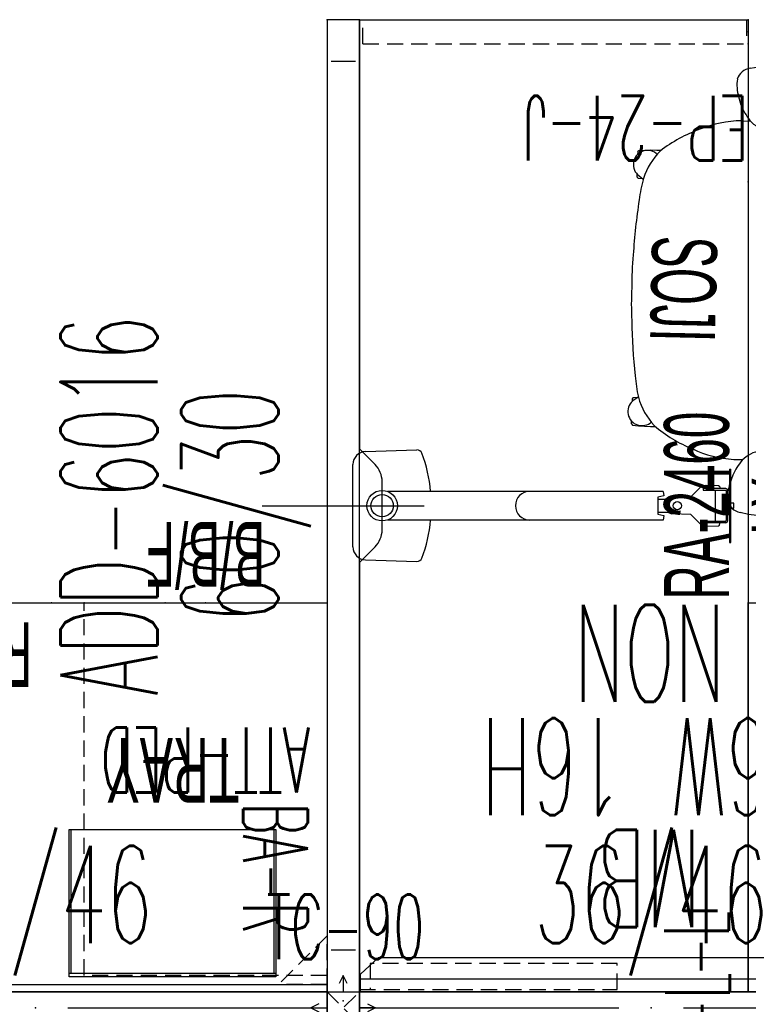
# Model space of a CAD drawing. Header units: inches. Extents: x 10 to 684, y -49 to 81.
# Tile 7 of 256: x 168 to 213, y 20 to 81. Entities that reach past the tile are written whole.
import ezdxf
from ezdxf.enums import TextEntityAlignment as Align

# ---------------------------------------------------------------- set-up
doc = ezdxf.new("R2010")
doc.units = ezdxf.units.IN
doc.header["$MEASUREMENT"] = 0
for name, pattern in [('DASHED', [0.8, 0.5, -0.3]), ('DASHEDX2', [1.5, 1, -0.5]), ('DOT', [1, 0.5, 0.5])]:
    doc.linetypes.add(name, pattern=pattern)
for name, color, linetype in [('A-FURN-P-COMP', 86, 'Continuous'), ('A-FURN-P-COMP-TEXT2', 86, 'Continuous'), ('A-FURN-P-COMP-TEXT_UTEXT', 7, 'Continuous'), ('A-FURN-P-FILE', 20, 'Continuous'), ('A-FURN-P-FILE-TEXT2', 20, 'Continuous'), ('A-FURN-P-FILE-TEXT3', 20, 'Continuous'), ('A-FURN-P-ORGN', 86, 'Continuous'), ('A-FURN-P-ORGN-TEXT2', 86, 'Continuous'), ('A-FURN-P-PNLS', 5, 'Continuous'), ('A-FURN-P-PNLS-CON', 104, 'Continuous'), ('A-FURN-P-PNLS-CON-TEXT2', 104, 'Continuous'), ('A-FURN-P-PNLS-POWR', 230, 'Continuous'), ('A-FURN-P-PNLS-TEXT2', 5, 'Continuous'), ('A-FURN-P-SEAT', 12, 'Continuous'), ('A-FURN-P-SEAT-TEXT2', 12, 'Continuous'), ('A-FURN-P-TEXT_UTEXT', 7, 'Continuous'), ('A-FURN-P-VISUAL', 86, 'Continuous'), ('A-FURN-P-VISUAL-TEXT2', 86, 'Continuous'), ('A-FURN-P-VISUAL-TEXT3', 86, 'Continuous'), ('A-FURN-P-WKSF', 1, 'Continuous'), ('A-FURN-P-WKSF-ACC', 202, 'Continuous'), ('A-FURN-P-WKSF-ACC-TEXT2', 202, 'Continuous'), ('A-FURN-P-WKSF-SUPPORT', 202, 'Continuous'), ('A-FURN-P-WKSF-SUPPORT-TEXT2', 202, 'Continuous'), ('A-FURN-P-WKSF-TEXT2', 1, 'Continuous'), ('PSATTR', 7, 'Continuous')]:
    doc.layers.add(name, color=color, linetype=linetype)
doc.styles.add('0', font='TXT')
doc.styles.add('CAD_FNT', font='TXT.SHX', dxfattribs={"width": 0.6})
doc.styles.add('PMSymText', font='txt.shx', dxfattribs={"width": 0.65})
doc.styles.add('SIMPLEX_FNT', font='TXT.SHX', dxfattribs={"height": 1})
doc.styles.get("Standard").update_dxf_attribs({"font": 'arial.ttf'})

# ---------------------------------------------------------------- blocks, each defined once
blk = doc.blocks.new('FPW-3XX-B-2D')
at = {"layer": 'A-FURN-P-PNLS', "linetype": 'Continuous'}
for p, q in [((0, 2), (0, 0)), ((36, 2), (0, 2)), ((36, 0), (36, 2)), ((0, 0), (36, 0))]:
    blk.add_line(p, q, dxfattribs=at)
at = {"layer": 'A-FURN-P-PNLS'}
for p in [(0, 2), (36, 2), (18, 1), (0, 0), (0, 0), (36, 0)]:
    blk.add_point(p, dxfattribs=at)
at = {"layer": 'A-FURN-P-PNLS-POWR'}
for p, q in [((0, 1), (16, 1)), ((20, 1), (36, 1))]:
    blk.add_line(p, q, dxfattribs=at)
for p in [(4.05, 2), (31.95, 2), (4.05, 0), (31.95, 0)]:
    blk.add_point(p, dxfattribs=at)
at = {"layer": 'A-FURN-P-PNLS-TEXT2', "linetype": 'Continuous', "style": 'CAD_FNT', "width": 0.55, "flags": 8}
blk.add_attdef('ITEXT2', text='', height=6, dxfattribs=at).set_placement((18, 8), align=Align.MIDDLE_CENTER)
at = {"layer": 'A-FURN-P-TEXT_UTEXT', "style": 'PMSymText', "width": 0.65, "flags": 8}
for tag, p in [('PSUT1', (16.991, -7.298)), ('PSUT3', (16.991, -19.298))]:
    blk.add_attdef(tag, text='', height=4, dxfattribs=at).set_placement(p, align=Align.CENTER)
at = {"layer": 'A-FURN-P-TEXT_UTEXT', "style": 'PMSymText', "width": 0.65}
blk.add_attdef('PSUT2', text='', height=4, dxfattribs=at).set_placement((16.991, -13.298), align=Align.CENTER)
at = {"layer": 'PSATTR', "flags": 1}
for tag in ['PSON', 'PSMC', 'PSDH', 'PSPN', 'PSQT', 'PSEC', 'PST5', 'PST4', 'PST3', 'PST2', 'PST1']:
    blk.add_attdef(tag, text='', height=1, dxfattribs=at).set_placement((0, 0), align=Align.TOP_CENTER)
blk = doc.blocks.new('FNW-5XX-B-2D')
at = {"layer": 'A-FURN-P-PNLS', "linetype": 'Continuous'}
for p, q in [((0, 2), (0, 0)), ((60, 2), (0, 2)), ((60, 0), (60, 2)), ((0, 0), (60, 0))]:
    blk.add_line(p, q, dxfattribs=at)
at = {"layer": 'A-FURN-P-PNLS'}
for p in [(0, 2), (60, 2), (0, 0), (0, 0), (60, 0)]:
    blk.add_point(p, dxfattribs=at)
at = {"layer": 'A-FURN-P-PNLS-TEXT2', "linetype": 'Continuous', "style": 'CAD_FNT', "width": 0.55, "flags": 8}
blk.add_attdef('ITEXT2', text='', height=6, dxfattribs=at).set_placement((30, 8), align=Align.MIDDLE_CENTER)
at = {"layer": 'A-FURN-P-TEXT_UTEXT', "style": 'PMSymText', "width": 0.65, "flags": 8}
for tag, p in [('PSUT1', (28.993, -7.298)), ('PSUT3', (28.993, -19.298))]:
    blk.add_attdef(tag, text='', height=4, dxfattribs=at).set_placement(p, align=Align.CENTER)
at = {"layer": 'A-FURN-P-TEXT_UTEXT', "style": 'PMSymText', "width": 0.65}
blk.add_attdef('PSUT2', text='', height=4, dxfattribs=at).set_placement((28.993, -13.298), align=Align.CENTER)
at = {"layer": 'PSATTR', "flags": 1}
for tag in ['PSON', 'PSMC', 'PSDH', 'PSPN', 'PSQT', 'PSEC', 'PST5', 'PST4', 'PST3', 'PST2', 'PST1']:
    blk.add_attdef(tag, text='', height=1, dxfattribs=at).set_placement((0, 0), align=Align.TOP_CENTER)
blk = doc.blocks.new('E2CC-90-4-2D')
at = {"layer": 'A-FURN-P-PNLS-CON'}
for p, q in [((1, 3), (0.75, 2.5)), ((1.25, 2.5), (1, 3)), ((1, 3), (1, 2)), ((0, 2), (2, 2)), ((0, 2), (0, 0)), ((2, 0), (2, 2)), ((-0.5, 1.25), (-1, 1)), ((2.5, 1.25), (3, 1)), ((-1, 1), (-0.5, 0.75)), ((-1, 1), (0, 1)), ((3, 1), (2, 1)), ((3, 1), (2.5, 0.75)), ((0, 0), (2, 0)), ((1, -1), (1, 0)), ((1, -1), (0.75, -0.5)), ((1.25, -0.5), (1, -1))]:
    blk.add_line(p, q, dxfattribs=at)
at = {"layer": 'A-FURN-P-PNLS-CON', "linetype": 'DASHEDX2'}
for p, q in [((0, 2), (2, 0)), ((0, 0), (2, 2))]:
    blk.add_line(p, q, dxfattribs=at)
at = {"layer": 'A-FURN-P-PNLS-CON'}
for p in [(0, 2), (2, 2), (0, 0), (0, 0), (0, 0), (0, 0), (2, 0)]:
    blk.add_point(p, dxfattribs=at)
at = {"layer": 'A-FURN-P-PNLS-CON-TEXT2', "style": 'CAD_FNT', "width": 0.55, "flags": 8}
blk.add_attdef('ITEXT2', text='', height=4, dxfattribs=at).set_placement((1.127, 6.004), align=Align.MIDDLE_CENTER)
at = {"layer": 'A-FURN-P-TEXT_UTEXT', "style": 'PMSymText', "width": 0.65, "flags": 8}
for tag, p in [('PSUT1', (1.128, -7.298)), ('PSUT3', (1.128, -19.298))]:
    blk.add_attdef(tag, text='', height=4, dxfattribs=at).set_placement(p, align=Align.CENTER)
at = {"layer": 'A-FURN-P-TEXT_UTEXT', "style": 'PMSymText', "width": 0.65}
blk.add_attdef('PSUT2', text='', height=4, dxfattribs=at).set_placement((1.128, -13.298), align=Align.CENTER)
at = {"layer": 'PSATTR', "flags": 1}
for tag in ['PSON', 'PSMC', 'PSDH', 'PSPN', 'PSQT', 'PSEC', 'PST5', 'PST4', 'PST3', 'PST2', 'PST1']:
    blk.add_attdef(tag, text='', height=1, dxfattribs=at).set_placement((0, 0), align=Align.TOP_CENTER)
blk = doc.blocks.new('EAG-5XX-2D')
at = {"layer": 'A-FURN-P-PNLS', "linetype": 'Continuous'}
for p, q in [((0, 2), (0, 0)), ((60, 2), (0, 2)), ((60, 0), (60, 2)), ((2.59, 1.75), (2.59, 0.25)), ((57.41, 0.25), (57.41, 1.75)), ((0, 0), (60, 0))]:
    blk.add_line(p, q, dxfattribs=at)
blk.add_lwpolyline([(30, 6), (30, -4)], dxfattribs=at)
at = {"layer": 'A-FURN-P-PNLS'}
for p in [(0, 2), (60, 2), (0, 0), (0, 0), (60, 0)]:
    blk.add_point(p, dxfattribs=at)
at = {"layer": 'A-FURN-P-PNLS-TEXT2', "linetype": 'Continuous', "style": 'CAD_FNT', "width": 0.55, "flags": 8}
blk.add_attdef('ITEXT2', text='', height=6, dxfattribs=at).set_placement((30, 15.457), align=Align.MIDDLE_CENTER)
at = {"layer": 'A-FURN-P-TEXT_UTEXT', "style": 'PMSymText', "width": 0.65, "flags": 8}
for tag, p in [('PSUT1', (28.99, -10.002)), ('PSUT3', (28.99, -22.002))]:
    blk.add_attdef(tag, text='', height=4, dxfattribs=at).set_placement(p, align=Align.CENTER)
at = {"layer": 'A-FURN-P-TEXT_UTEXT', "style": 'PMSymText', "width": 0.65}
blk.add_attdef('PSUT2', text='', height=4, dxfattribs=at).set_placement((28.99, -16.002), align=Align.CENTER)
at = {"layer": 'PSATTR', "flags": 1}
for tag in ['PSON', 'PSMC', 'PSDH', 'PSPN', 'PSQT', 'PSEC', 'PST5', 'PST4', 'PST3', 'PST2', 'PST1']:
    blk.add_attdef(tag, text='', height=1, dxfattribs=at).set_placement((0, 0), align=Align.TOP_CENTER)
blk = doc.blocks.new('WURA-2448-JA-2D')
at = {"layer": 'A-FURN-P-WKSF'}
for p, q in [((20.5, 0), (0, 0)), ((0, -24), (0, 0)), ((20.5, 0), (21.461, -0.961)), ((27.5, 0), (26.539, -0.961)), ((48, 0), (27.5, 0)), ((48, 0), (48, -24)), ((22.521, -1.4), (25.479, -1.4)), ((48, -24), (0, -24))]:
    blk.add_line(p, q, dxfattribs=at)
for centre, start, end in [((22.521, 0.1), 225, 270), ((25.479, 0.1), 270, 315)]:
    blk.add_arc(centre, 1.5, start, end, dxfattribs=at)
for p in [(0, 0), (48, 0), (0, -24), (10, -24), (38, -24), (48, -24)]:
    blk.add_point(p, dxfattribs=at)
at = {"layer": 'A-FURN-P-COMP-TEXT_UTEXT', "style": 'PMSymText', "width": 0.65, "flags": 8}
for tag, p in [('PSUT1', (22.99, -30.001)), ('PSUT3', (22.99, -42.001))]:
    blk.add_attdef(tag, text='', height=4, dxfattribs=at).set_placement(p, align=Align.CENTER)
at = {"layer": 'A-FURN-P-COMP-TEXT_UTEXT', "style": 'PMSymText', "width": 0.65}
blk.add_attdef('PSUT2', text='', height=4, dxfattribs=at).set_placement((22.99, -36.001), align=Align.CENTER)
at = {"layer": 'A-FURN-P-WKSF-TEXT2', "style": '0', "width": 0.55, "flags": 8}
blk.add_attdef('ITEXT2', text='', height=4, dxfattribs=at).set_placement((24, -24), align=Align.BOTTOM_CENTER)
at = {"layer": 'PSATTR', "flags": 1}
for tag in ['PSON', 'PSMC', 'PSDH', 'PSPN', 'PSQT', 'PSEC', 'PST5', 'PST4', 'PST3', 'PST2', 'PST1']:
    blk.add_attdef(tag, text='', height=1, dxfattribs=at).set_placement((0, 0), align=Align.TOP_CENTER)
blk = doc.blocks.new('HGRY-3616-2D')
at = {"layer": 'A-FURN-P-ORGN'}
for p, q in [((0, 0), (36, 0)), ((36, -0.44), (0, -0.44))]:
    blk.add_line(p, q, dxfattribs=at)
for points in [[(0, 0), (0, -0.44)], [(0, 0), (0, -0.44)], [(36, 0), (36, -0.44)]]:
    blk.add_lwpolyline(points, dxfattribs=at)
for p in [(0, 0), (36, 0)]:
    blk.add_point(p, dxfattribs=at)
at = {"layer": 'A-FURN-P-COMP-TEXT_UTEXT', "style": 'PMSymText', "width": 0.65, "flags": 8}
for tag, p in [('PSUT1', (16.991, -12.44)), ('PSUT3', (16.991, -24.44))]:
    blk.add_attdef(tag, text='', height=4, dxfattribs=at).set_placement(p, align=Align.CENTER)
at = {"layer": 'A-FURN-P-COMP-TEXT_UTEXT', "style": 'PMSymText', "width": 0.65}
blk.add_attdef('PSUT2', text='', height=4, dxfattribs=at).set_placement((16.991, -18.44), align=Align.CENTER)
at = {"layer": 'A-FURN-P-ORGN-TEXT2', "linetype": 'DOT', "style": 'CAD_FNT', "width": 0.55, "flags": 8}
blk.add_attdef('ITEXT2', text='', height=4, dxfattribs=at).set_placement((18, -2.44), align=Align.TOP_CENTER)
at = {"layer": 'PSATTR', "flags": 1}
for tag in ['PSON', 'PSMC', 'PSDH', 'PSPN', 'PSQT', 'PSEC', 'PST5', 'PST4', 'PST3', 'PST2', 'PST1']:
    blk.add_attdef(tag, text='', height=1, dxfattribs=at).set_placement((0, 0), align=Align.TOP_CENTER)
blk = doc.blocks.new('JPA-24-2D')
at = {"layer": 'A-FURN-P-FILE', "linetype": 'DASHEDX2'}
for p, q in [((2, 23), (17, 23)), ((2, 0), (2, 23)), ((17, 23), (17, 0)), ((17, 0), (2, 0))]:
    blk.add_line(p, q, dxfattribs=at)
at = {"layer": 'A-FURN-P-FILE'}
for p in [(0, 0), (2, 0), (9.5, 0), (17, 0), (19, 0)]:
    blk.add_point(p, dxfattribs=at)
at = {"layer": 'A-FURN-P-COMP-TEXT_UTEXT', "style": 'PMSymText', "width": 0.65, "flags": 8}
for tag, p in [('PSUT1', (8.491, -11.001)), ('PSUT3', (8.491, -23.001))]:
    blk.add_attdef(tag, text='', height=4, dxfattribs=at).set_placement(p, align=Align.CENTER)
at = {"layer": 'A-FURN-P-COMP-TEXT_UTEXT', "style": 'PMSymText', "width": 0.65}
blk.add_attdef('PSUT2', text='', height=4, dxfattribs=at).set_placement((8.491, -17.001), align=Align.CENTER)
at = {"layer": 'A-FURN-P-FILE-TEXT2', "linetype": 'Continuous', "style": 'SIMPLEX_FNT', "width": 0.55, "flags": 8}
blk.add_attdef('ITEXT2', text='', height=4, dxfattribs=at).set_placement((9.5, 6.5), align=Align.BOTTOM_CENTER)
at = {"layer": 'A-FURN-P-FILE-TEXT3', "style": '0', "width": 0.55, "flags": 8}
blk.add_attdef('ITEXT3', text='', height=4, dxfattribs=at).set_placement((9.5, -1), align=Align.TOP_CENTER)
at = {"layer": 'PSATTR', "flags": 1}
for tag in ['PSON', 'PSMC', 'PSDH', 'PSPN', 'PSQT', 'PSEC', 'PST5', 'PST4', 'PST3', 'PST2', 'PST1']:
    blk.add_attdef(tag, text='', height=1, dxfattribs=at).set_placement((0, 0), align=Align.TOP_CENTER)
blk = doc.blocks.new('ZEBA-0000-PR-2D')
at = {"layer": 'A-FURN-P-WKSF-SUPPORT', "linetype": 'DASHEDX2'}
for p, q in [((-1, -1), (-4, -1)), ((-4, -1), (-1, -4)), ((-1, -1), (-1, -4))]:
    blk.add_line(p, q, dxfattribs=at)
at = {"layer": 'A-FURN-P-WKSF-SUPPORT'}
blk.add_point((0, 0), dxfattribs=at)
at = {"layer": 'A-FURN-P-TEXT_UTEXT', "style": 'PMSymText', "width": 0.65, "flags": 8}
for tag, p in [('PSUT1', (-6.917, -35.004)), ('PSUT3', (-6.917, -47.004))]:
    blk.add_attdef(tag, text='', height=4, dxfattribs=at).set_placement(p, align=Align.CENTER)
at = {"layer": 'A-FURN-P-TEXT_UTEXT', "style": 'PMSymText', "width": 0.65}
blk.add_attdef('PSUT2', text='', height=4, dxfattribs=at).set_placement((-6.917, -41.004), align=Align.CENTER)
at = {"layer": 'A-FURN-P-WKSF-SUPPORT-TEXT2', "linetype": 'DASHED', "style": 'CAD_FNT', "width": 0.55, "flags": 8}
blk.add_attdef('ITEXT2', text='', height=4, dxfattribs=at).set_placement((-4.119, -7.382), align=Align.BOTTOM_RIGHT)
at = {"layer": 'PSATTR', "flags": 1}
for tag in ['PSON', 'PSMC', 'PSDH', 'PSPN', 'PSQT', 'PSEC', 'PST5', 'PST4', 'PST3', 'PST2', 'PST1']:
    blk.add_attdef(tag, text='', height=1, dxfattribs=at).set_placement((0, 0), align=Align.TOP_CENTER)
blk = doc.blocks.new('KUPT-0913-H-2D')
at = {"layer": 'A-FURN-P-COMP'}
for p, q in [((0, -8.875), (0, 0.214)), ((0, 0.214), (12.75, 0.214)), ((0, 0), (12.75, 0)), ((0.125, -8.875), (0.125, 0)), ((12.625, 0), (12.625, -8.875)), ((12.75, 0.214), (12.75, -8.875)), ((12.75, -8.875), (0, -8.875))]:
    blk.add_line(p, q, dxfattribs=at)
for p in [(0, 0), (12.75, 0)]:
    blk.add_point(p, dxfattribs=at)
at = {"layer": 'A-FURN-P-COMP-TEXT2', "width": 0.55, "flags": 8}
blk.add_attdef('ITEXT2', text='', height=4, dxfattribs=at).set_placement((6.347, -12.535), align=Align.MIDDLE_CENTER)
at = {"layer": 'A-FURN-P-TEXT_UTEXT', "style": 'PMSymText', "width": 0.65, "flags": 8}
for tag, p in [('PSUT1', (5.366, -21.72)), ('PSUT3', (5.366, -33.72))]:
    blk.add_attdef(tag, text='', height=4, dxfattribs=at).set_placement(p, align=Align.CENTER)
at = {"layer": 'A-FURN-P-TEXT_UTEXT', "style": 'PMSymText', "width": 0.65}
blk.add_attdef('PSUT2', text='', height=4, dxfattribs=at).set_placement((5.366, -27.72), align=Align.CENTER)
at = {"layer": 'PSATTR', "flags": 1}
for tag in ['PSON', 'PSMC', 'PSDH', 'PSPN', 'PSQT', 'PSEC', 'PST5', 'PST4', 'PST3', 'PST2', 'PST1']:
    blk.add_attdef(tag, text='', height=1, dxfattribs=at).set_placement((0, 0), align=Align.TOP_CENTER)
blk = doc.blocks.new('WURA-2460-JA-2D')
at = {"layer": 'A-FURN-P-WKSF'}
for p, q in [((26.5, 0), (0, 0)), ((0, -24), (0, 0)), ((26.5, 0), (27.461, -0.961)), ((33.5, 0), (32.539, -0.961)), ((60, 0), (33.5, 0)), ((60, 0), (60, -24)), ((28.521, -1.4), (31.479, -1.4)), ((60, -24), (0, -24))]:
    blk.add_line(p, q, dxfattribs=at)
for centre, start, end in [((28.521, 0.1), 225, 270), ((31.479, 0.1), 270, 315)]:
    blk.add_arc(centre, 1.5, start, end, dxfattribs=at)
for p in [(0, 0), (60, 0), (0, -24), (10, -24), (50, -24), (60, -24)]:
    blk.add_point(p, dxfattribs=at)
at = {"layer": 'A-FURN-P-COMP-TEXT_UTEXT', "style": 'PMSymText', "width": 0.65, "flags": 8}
for tag, p in [('PSUT1', (28.989, -30.003)), ('PSUT3', (28.989, -42.003))]:
    blk.add_attdef(tag, text='', height=4, dxfattribs=at).set_placement(p, align=Align.CENTER)
at = {"layer": 'A-FURN-P-COMP-TEXT_UTEXT', "style": 'PMSymText', "width": 0.65}
blk.add_attdef('PSUT2', text='', height=4, dxfattribs=at).set_placement((28.989, -36.003), align=Align.CENTER)
at = {"layer": 'A-FURN-P-WKSF-TEXT2', "style": '0', "width": 0.55, "flags": 8}
blk.add_attdef('ITEXT2', text='', height=4, dxfattribs=at).set_placement((30, -24), align=Align.BOTTOM_CENTER)
at = {"layer": 'PSATTR', "flags": 1}
for tag in ['PSON', 'PSMC', 'PSDH', 'PSPN', 'PSQT', 'PSEC', 'PST5', 'PST4', 'PST3', 'PST2', 'PST1']:
    blk.add_attdef(tag, text='', height=1, dxfattribs=at).set_placement((0, 0), align=Align.TOP_CENTER)
blk = doc.blocks.new('HNAM-36XX-2D')
at = {"layer": 'A-FURN-P-VISUAL'}
for p, q in [((35.931, 0), (0.069, 0)), ((0.069, 0), (0.069, -1.084)), ((35.929, 0), (35.929, -1.084)), ((35.929, -0.795), (0.069, -0.795)), ((0.069, -1.084), (1.154, -2.086)), ((35.929, -1.084), (34.844, -2.086)), ((1.154, -2.086), (34.844, -2.086))]:
    blk.add_line(p, q, dxfattribs=at)
blk.add_point((0, 0), dxfattribs=at)
at = {"layer": 'A-FURN-P-TEXT_UTEXT', "style": 'PMSymText', "width": 0.65, "flags": 8}
for tag, p in [('PSUT1', (16.957, -29.889)), ('PSUT3', (16.957, -41.889))]:
    blk.add_attdef(tag, text='', height=4, dxfattribs=at).set_placement(p, align=Align.CENTER)
at = {"layer": 'A-FURN-P-TEXT_UTEXT', "style": 'PMSymText', "width": 0.65}
blk.add_attdef('PSUT2', text='', height=4, dxfattribs=at).set_placement((16.957, -35.889), align=Align.CENTER)
at = {"layer": 'A-FURN-P-VISUAL-TEXT2', "linetype": 'Continuous', "style": 'CAD_FNT', "width": 0.55, "flags": 8}
blk.add_attdef('ITEXT2', text='', height=6, dxfattribs=at).set_placement((18.092, -6.992), align=Align.MIDDLE_CENTER)
at = {"layer": 'A-FURN-P-VISUAL-TEXT3', "linetype": 'Continuous', "style": 'CAD_FNT', "width": 0.55, "flags": 8}
for tag, p in [('ITEXT3', (18.092, -13.889)), ('ITEXT4', (18.092, -20.889))]:
    blk.add_attdef(tag, text='', height=6, dxfattribs=at).set_placement(p, align=Align.MIDDLE_CENTER)
at = {"layer": 'PSATTR', "flags": 1}
for tag in ['PSON', 'PSMC', 'PSDH', 'PSPN', 'PSQT', 'PSEC', 'PST5', 'PST4', 'PST3', 'PST2', 'PST1']:
    blk.add_attdef(tag, text='', height=1, dxfattribs=at).set_placement((0, 0), align=Align.TOP_CENTER)
blk = doc.blocks.new('ZXFS-2400-LNEJ-2D')
at = {"layer": 'A-FURN-P-WKSF-SUPPORT', "linetype": 'DASHEDX2'}
for p, q in [((0, -0.202), (1.5, -0.202)), ((0, -0.202), (0, -23.882)), ((1.5, -0.202), (1.5, -23.882)), ((1.5, -23.882), (0, -23.882))]:
    blk.add_line(p, q, dxfattribs=at)
at = {"layer": 'A-FURN-P-WKSF-SUPPORT'}
for p in [(0, 0), (0.75, 0), (1.5, 0), (0, -24), (0.75, -24), (1.5, -24)]:
    blk.add_point(p, dxfattribs=at)
at = {"layer": 'A-FURN-P-TEXT_UTEXT', "style": 'PMSymText', "width": 0.65, "flags": 8}
for tag, p in [('PSUT1', (-2.658, -30.001)), ('PSUT3', (-2.658, -42.001))]:
    blk.add_attdef(tag, text='', height=4, dxfattribs=at).set_placement(p, align=Align.CENTER)
at = {"layer": 'A-FURN-P-TEXT_UTEXT', "style": 'PMSymText', "width": 0.65}
blk.add_attdef('PSUT2', text='', height=4, dxfattribs=at).set_placement((-2.658, -36.001), align=Align.CENTER)
at = {"layer": 'A-FURN-P-WKSF-SUPPORT-TEXT2', "linetype": 'Continuous', "style": 'CAD_FNT', "width": 0.55, "flags": 8}
blk.add_attdef('ITEXT2', text='', height=4, rotation=90, dxfattribs=at).set_placement((-2, -24), align=Align.BOTTOM_LEFT)
at = {"layer": 'PSATTR', "flags": 1}
for tag in ['PSON', 'PSMC', 'PSDH', 'PSPN', 'PSQT', 'PSEC', 'PST5', 'PST4', 'PST3', 'PST2', 'PST1']:
    blk.add_attdef(tag, text='', height=1, dxfattribs=at).set_placement((0, 0), align=Align.TOP_CENTER)
blk = doc.blocks.new('ZEBD-1600-PL-2D')
at = {"layer": 'A-FURN-P-WKSF-SUPPORT', "linetype": 'DASHEDX2'}
for p, q in [((0.125, 0), (0.125, -15.915)), ((1.745, -0.665), (0.125, -0.665)), ((1.745, -15.915), (1.745, -0.665)), ((0.125, -15.915), (1.745, -15.915))]:
    blk.add_line(p, q, dxfattribs=at)
at = {"layer": 'A-FURN-P-WKSF-SUPPORT'}
blk.add_point((0, 0), dxfattribs=at)
at = {"layer": 'A-FURN-P-TEXT_UTEXT', "style": 'PMSymText', "width": 0.65, "flags": 8}
for tag, p in [('PSUT1', (5.325, -41.001)), ('PSUT3', (5.325, -53.001))]:
    blk.add_attdef(tag, text='', height=4, dxfattribs=at).set_placement(p, align=Align.CENTER)
at = {"layer": 'A-FURN-P-TEXT_UTEXT', "style": 'PMSymText', "width": 0.65}
blk.add_attdef('PSUT2', text='', height=4, dxfattribs=at).set_placement((5.325, -47.001), align=Align.CENTER)
at = {"layer": 'A-FURN-P-WKSF-SUPPORT-TEXT2', "linetype": 'DASHED', "style": 'CAD_FNT', "width": 0.55, "flags": 8}
blk.add_attdef('ITEXT2', text='', height=4, dxfattribs=at).set_placement((0.935, -24), align=Align.BOTTOM_LEFT)
at = {"layer": 'PSATTR', "flags": 1}
for tag in ['PSON', 'PSMC', 'PSDH', 'PSPN', 'PSQT', 'PSEC', 'PST5', 'PST4', 'PST3', 'PST2', 'PST1']:
    blk.add_attdef(tag, text='', height=1, dxfattribs=at).set_placement((0, 0), align=Align.TOP_CENTER)
blk = doc.blocks.new('45-241-026-2D')
at = {"layer": 'A-FURN-P-WKSF-ACC'}
for p, q in [((-2.542, 1.8), (2.542, 1.8)), ((-3.341, 1.025), (-3.44, -2.151)), ((3.341, 1.025), (3.44, -2.151)), ((-0.885, -9.114), (-0.885, -0.324)), ((0.885, -9.114), (0.885, -0.324)), ((-0.885, -17.335), (-0.885, -9.114)), ((0.885, -17.335), (0.885, -9.114)), ((-0.531, -17.013), (-0.598, -17.392)), ((0.531, -17.013), (-0.531, -17.013)), ((-0.404, -17.013), (-0.404, -17.606)), ((0.404, -17.013), (0.404, -17.606)), ((0.598, -17.392), (0.531, -17.013)), ((-0.598, -17.392), (-0.885, -17.335)), ((-0.404, -17.606), (-0.499, -17.877)), ((0.404, -17.606), (0.499, -17.877)), ((0.885, -17.335), (0.598, -17.392)), ((-0.549, -19.044), (-0.499, -17.877)), ((0.549, -19.044), (0.499, -17.877)), ((-0.549, -19.044), (-1.187, -19.685)), ((0.549, -19.044), (1.187, -19.685)), ((-1.187, -19.685), (-1.274, -19.99)), ((-1.274, -19.99), (-1.247, -20.757)), ((-1.053, -21.209), (-1.053, -19.824)), ((-1.053, -19.824), (-0.954, -19.824)), ((-0.954, -19.824), (-0.954, -21.209)), ((1.053, -19.824), (0.954, -19.824)), ((0.954, -19.824), (0.954, -21.209)), ((1.053, -21.209), (1.053, -19.824)), ((1.187, -19.685), (1.274, -19.99)), ((1.274, -19.99), (1.247, -20.757)), ((-0.954, -20.567), (0.954, -20.567)), ((-1.247, -20.757), (-1.202, -20.819)), ((-1.202, -20.819), (-1.096, -20.85)), ((-1.096, -20.85), (-1.053, -20.817)), ((0.925, -21.238), (-0.925, -21.238)), ((1.096, -20.85), (1.053, -20.817)), ((1.202, -20.819), (1.096, -20.85)), ((1.247, -20.757), (1.202, -20.819)), ((2.264, -21.434), (-2.264, -21.434)), ((-2.264, -21.434), (-2.264, -21.513)), ((-2.264, -21.513), (2.264, -21.513)), ((-0.925, -21.336), (0.925, -21.336)), ((-0.157, -21.336), (-0.157, -21.434)), ((-0.157, -21.513), (-0.157, -21.698)), ((-0.157, -21.698), (0.157, -21.698)), ((0.157, -21.434), (0.157, -21.336)), ((0.157, -21.698), (0.157, -21.513)), ((2.264, -21.434), (2.264, -21.513))]:
    blk.add_line(p, q, dxfattribs=at)
for centre, radius in [((0, 0), 0.942), ((0, 0), 0.688), ((0, -18.217), 0.25)]:
    blk.add_circle(centre, radius, dxfattribs=at)
for centre, radius, start, end in [((-2.542, 1), 0.8, 90, 178.22636), ((2.542, 1), 0.8, 1.77364, 90), ((-3.127, -2.161), 0.312, 178.22636, 249.61343), ((3.127, -2.161), 0.312, 290.38657, 1.77364), ((0, 6.254), 9.29, 249.61343, 264.53293), ((0, 6.254), 9.29, 275.46707, 290.38657), ((0, -9.114), 0.885, 0, 180), ((0, -18.217), 0.516, 8.35233, 171.64767), ((-0.925, -21.209), 0.127, 180, 270), ((-0.925, -21.209), 0.029, 180, 270), ((0.925, -21.209), 0.127, 270, 0), ((0.925, -21.209), 0.029, 270, 0)]:
    blk.add_arc(centre, radius, start, end, dxfattribs=at)
blk.add_point((0, 0), dxfattribs=at)
at = {"layer": 'A-FURN-P-TEXT_UTEXT', "style": 'PMSymText', "width": 0.65, "flags": 8}
for tag, p in [('PSUT1', (0, -33.223)), ('PSUT3', (0, -45.223))]:
    blk.add_attdef(tag, text='', height=4, dxfattribs=at).set_placement(p, align=Align.CENTER)
at = {"layer": 'A-FURN-P-TEXT_UTEXT', "style": 'PMSymText', "width": 0.65}
blk.add_attdef('PSUT2', text='', height=4, dxfattribs=at).set_placement((0, -39.223), align=Align.CENTER)
at = {"layer": 'A-FURN-P-WKSF-ACC-TEXT2', "style": '0', "width": 0.55, "flags": 8}
blk.add_attdef('ITEXT2', text='', height=4, dxfattribs=at).set_placement((0, -24.808), align=Align.MIDDLE_CENTER)
at = {"layer": 'PSATTR', "flags": 1}
for tag in ['PSON', 'PSMC', 'PSDH', 'PSPN', 'PSQT', 'PSEC', 'PST5', 'PST4', 'PST3', 'PST2', 'PST1']:
    blk.add_attdef(tag, text='', height=1, dxfattribs=at).set_placement((0, 0), align=Align.TOP_CENTER)
blk = doc.blocks.new('SJT-XX-4-2D')
at = {"layer": 'A-FURN-P-SEAT'}
for p, q in [((0.249, 13.996), (-1.507, 13.895)), ((2.007, 13.97), (0.249, 13.996)), ((-2.38, 13.784), (-3.254, 13.674)), ((-1.507, 13.895), (-2.38, 13.784)), ((3.771, 13.813), (2.007, 13.97)), ((4.302, 13.709), (3.771, 13.813)), ((-5.747, 13.11, 0), (-5.685, 13.187, 0)), ((-5.747, 12.776, 0), (-5.747, 13.11, 0)), ((-5.727, 12.756, 0), (-5.747, 12.776, 0)), ((-5.685, 13.187, 0), (-5.313, 13.217, 0)), ((-5.313, 13.217, 0), (-4.939, 13.235, 0)), ((-4.939, 13.235, 0), (-4.566, 13.241, 0)), ((-4.566, 13.241, 0), (-4.192, 13.235, 0)), ((-4.192, 13.235, 0), (-4.085, 13.23, 0)), ((-5.51, 12.756, 0), (-5.727, 12.756, 0)), ((-5.51, 11.914, 0), (-5.51, 12.756, 0)), ((-5.747, 11.894, 0), (-5.727, 11.914, 0)), ((-5.747, 11.56, 0), (-5.747, 11.894, 0)), ((-5.685, 11.483, 0), (-5.747, 11.56, 0)), ((-5.727, 11.914, 0), (-5.51, 11.914, 0)), ((-4.836, 12.063), (-4.623, 11.387)), ((4.791, 11.424), (4.961, 11.938)), ((-5.313, 11.453, 0), (-5.685, 11.483, 0)), ((-4.911, 11.436, 0), (-5.313, 11.453, 0)), ((-4.637, 11.431), (-4.911, 11.436, 0)), ((-4.632, 11.292), (-4.605, 10.843)), ((-4.306, 9.684), (-2.782, 9.891)), ((-4.077, 10.155), (-3.647, 10.024)), ((-3.647, 10.024), (-2.065, 9.781)), ((-2.065, 9.781), (-0.472, 9.679)), ((1.124, 9.693), (2.714, 9.824)), ((2.714, 9.824), (3.122, 9.882)), ((-9.222, 9.124), (-9.389, 8.563)), ((-5.011, 9.37), (-5.114, 8.91)), ((-0.472, 9.679), (1.124, 9.693)), ((-9.389, 8.563), (-9.509, 8.06)), ((-5.783, 5.883), (-5.114, 8.91)), ((9.938, 8.533, 0), (9.651, 8.528)), ((10.312, 8.527, 0), (9.938, 8.533, 0)), ((10.685, 8.509, 0), (10.312, 8.527, 0)), ((11.058, 8.48, 0), (10.685, 8.509, 0)), ((9.979, 8.327), (9.901, 8.271)), ((11.119, 8.403, 0), (11.058, 8.48, 0)), ((11.119, 8.403, 0), (11.119, 8.236, 0)), ((11.003, 6.917), (10.74, 6.722)), ((11.058, 6.776, 0), (10.783, 6.754, 0)), ((11.058, 6.776, 0), (11.119, 6.853, 0)), ((11.119, 6.853, 0), (11.119, 7.017, 0)), ((-14.706, 0.771), (-14.644, 0.848)), ((-14.706, 0.437), (-14.706, 0.771)), ((-14.644, 0.848), (-14.271, 0.877)), ((-14.271, 0.877), (-13.898, 0.895)), ((-13.898, 0.895), (-13.524, 0.901)), ((-13.524, 0.901), (-13.151, 0.895)), ((-13.151, 0.895), (-12.778, 0.877)), ((-12.967, 0.871), (-11.461, 0.885)), ((-12.778, 0.877), (-12.73, 0.874)), ((-14.686, 0.417), (-14.706, 0.437)), ((-14.469, 0.417), (-14.686, 0.417)), ((-14.469, -0.426), (-14.469, 0.417)), ((-14.706, -0.445), (-14.686, -0.426)), ((-14.706, -0.779), (-14.706, -0.445)), ((-14.686, -0.426), (-14.469, -0.426)), ((-14.644, -0.856), (-14.706, -0.779)), ((-14.271, -0.886), (-14.644, -0.856)), ((-13.87, -0.904), (-14.271, -0.886)), ((-13.524, -0.91), (-13.87, -0.904)), ((-13.151, -0.904), (-13.524, -0.91)), ((-12.778, -0.886), (-13.151, -0.904)), ((-12.967, -0.871), (-11.461, -0.885)), ((-12.778, -0.886), (-12.634, -0.874)), ((-5.783, -5.883), (-5.114, -8.91)), ((11.003, -6.917), (10.741, -6.723)), ((11.058, -6.776, 0), (10.783, -6.754, 0)), ((11.058, -6.776, 0), (11.119, -6.853, 0)), ((11.119, -6.853, 0), (11.119, -7.017, 0)), ((-9.389, -8.563), (-9.509, -8.06)), ((9.979, -8.327), (9.903, -8.273)), ((11.058, -8.48, 0), (10.685, -8.509, 0)), ((11.119, -8.403, 0), (11.058, -8.48, 0)), ((11.119, -8.403, 0), (11.119, -8.236, 0)), ((-9.222, -9.124), (-9.389, -8.563)), ((-5.011, -9.37), (-5.114, -8.91)), ((9.938, -8.533, 0), (9.657, -8.528, 0)), ((10.312, -8.527, 0), (9.938, -8.533, 0)), ((10.685, -8.509, 0), (10.312, -8.527, 0)), ((-4.306, -9.69), (-2.782, -9.891)), ((-2.065, -9.781), (-0.472, -9.679)), ((-0.472, -9.679), (1.124, -9.693)), ((1.124, -9.693), (2.714, -9.824)), ((-4.077, -10.155), (-3.647, -10.024)), ((-3.647, -10.024), (-2.065, -9.781)), ((2.714, -9.824), (3.122, -9.882)), ((-4.632, -11.292), (-4.605, -10.843)), ((-5.685, -11.483, 0), (-5.747, -11.56, 0)), ((-5.313, -11.453, 0), (-5.685, -11.483, 0)), ((-4.911, -11.436, 0), (-5.313, -11.453, 0)), ((-4.637, -11.431), (-4.911, -11.436, 0)), ((-4.836, -12.063), (-4.623, -11.387)), ((4.791, -11.424), (4.961, -11.938)), ((-5.747, -11.56, 0), (-5.747, -11.894, 0)), ((-5.747, -11.894, 0), (-5.727, -11.914, 0)), ((-5.727, -11.914, 0), (-5.51, -11.914, 0)), ((-5.51, -11.914, 0), (-5.51, -12.756, 0)), ((-5.727, -12.756, 0), (-5.747, -12.776, 0)), ((-5.51, -12.756, 0), (-5.727, -12.756, 0)), ((-5.747, -12.776, 0), (-5.747, -13.11, 0)), ((-5.747, -13.11, 0), (-5.685, -13.187, 0)), ((-5.685, -13.187, 0), (-5.313, -13.217, 0)), ((-5.313, -13.217, 0), (-4.939, -13.235, 0)), ((-4.939, -13.235, 0), (-4.566, -13.241, 0)), ((-4.566, -13.241, 0), (-4.192, -13.235, 0)), ((-4.192, -13.235, 0), (-4.085, -13.23, 0)), ((-2.38, -13.784), (-3.254, -13.674)), ((-1.507, -13.895), (-2.38, -13.784)), ((0.249, -13.996), (-1.507, -13.895)), ((2.007, -13.97), (0.249, -13.996)), ((3.771, -13.813), (2.007, -13.97)), ((4.302, -13.709), (3.771, -13.813))]:
    blk.add_line(p, q, dxfattribs=at)
for points in [[(4.758, 10.451), (4.195, 10.439)], [(4.758, -10.451), (4.195, -10.439)]]:
    blk.add_lwpolyline(points, dxfattribs=at)
for centre, radius, start, end in [((-2.818, 12.284), 1.581, 135.55308, 162.78645), ((-3.047, 12.18), 1.509, 97.85807, 126.58102), ((4.138, 12.749), 0.975, 16.56975, 80.32445), ((-4.009, 12.34), 0.871, 95.94062, 198.49205), ((2.612, 12.727), 2.478, 341.41212, 6.93076), ((0.323, 11.023), 4.962, 163.9366, 176.89804), ((-1.772, 11.714), 2.759, 157.90385, 165.67946), ((1.395, 12.783), 3.658, 321.21476, 338.17944), ((-3.699, 10.991), 0.917, 189.28789, 245.67752), ((2.742, 11.926), 2.079, 280.5464, 316.37484), ((4.538, 3.629), 6.825, 66.057, 88.15165), ((-7.998, 8.696), 1.297, 124.66862, 160.73097), ((-7.678, 8.365), 1.753, 93.34925, 127.12524), ((-5.941, -11.859), 22.051, 92.77015, 94.78334), ((-6.91, 8.232), 1.937, 76.24449, 92.85729), ((-7.739, 2.303), 7.916, 76.575, 80.6271), ((-6.623, 6.12), 3.949, 67.8623, 79.46267), ((-5.429, 9.466), 0.429, 347.16076, 46.8066), ((4.27, 1.831), 8.591, 50.64338, 69.28618), ((-3.77, 6.875), 2.86, 100.81238, 115.48014), ((-8.217, 5.33), 3.02, 115.32624, 131.99165), ((6.594, 5.474), 4.331, 17.19397, 43.8507), ((10.497, 7.626), 0.871, 305.50795, 126.49033), ((-9.22, 6.469), 1.503, 132.6199, 162.59286), ((-2.782, 4.652), 8.192, 163.93745, 169.61636), ((1.163, 4.407), 9.852, 5.91456, 13.78138), ((10.924, 1.364), 22.278, 167.65158, 171.8808), ((116.252, -18.353), 124.419, 168.76745, 170.20054), ((-30.754, 0.143), 42.05, 2.56686, 7.21187), ((3.507, 2.077), 14.84, 170.56124, 175.32941), ((8.545, 0.696), 19.997, 172.55987, 177.28012), ((27.087, -1.549), 33.723, 172.55022, 174.96753), ((-8.858, 0.614), 20.161, 358.27296, 4.01896), ((18.851, -0.004), 30.325, 176.88347, 179.99734), ((20.701, -0.558), 27.278, 175.86492, 178.83401), ((-12.975, 0), 0.871, 89.50967, 270.49205), ((18.851, 0.004), 30.325, 180.00266, 183.11653), ((20.701, 0.558), 27.278, 181.16599, 184.13508), ((-9.065, -0.61), 20.368, 355.99568, 1.73181), ((8.545, -0.696), 19.997, 182.71988, 187.44013), ((27.087, 1.549), 33.723, 185.03247, 187.44978), ((-30.754, -0.149), 42.05, 352.78813, 357.43314), ((116.252, 18.353), 124.419, 189.79946, 191.23255), ((3.507, -2.077), 14.84, 184.67059, 189.43876), ((10.924, -1.364), 22.278, 188.1192, 192.34842), ((1.163, -4.412), 9.852, 346.21862, 354.08544), ((-2.782, -4.652), 8.192, 190.38364, 196.06255), ((-9.22, -6.469), 1.503, 197.40714, 227.3801), ((6.594, -5.479), 4.331, 316.1493, 342.80603), ((10.497, -7.626), 0.871, 233.50967, 54.49205), ((-8.217, -5.33), 3.02, 228.00835, 244.67376), ((4.27, -1.837), 8.591, 290.71382, 309.35662), ((-7.998, -8.696), 1.297, 199.26903, 235.33138), ((-5.429, -9.466), 0.429, 313.1934, 12.83924), ((-3.77, -6.875), 2.86, 244.51986, 259.18762), ((-7.678, -8.365), 1.753, 232.87476, 266.65075), ((-5.941, 11.859), 22.051, 265.21666, 267.22985), ((-6.91, -8.232), 1.937, 267.14271, 283.75551), ((-7.739, -2.303), 7.916, 279.3729, 283.425), ((-6.623, -6.12), 3.949, 280.53733, 292.1377), ((-3.699, -10.991), 0.917, 114.32248, 170.71211), ((2.742, -11.926), 2.079, 43.62516, 79.4536), ((4.538, -3.635), 6.825, 271.84835, 293.943), ((1.395, -12.783), 3.658, 21.82056, 38.78524), ((0.323, -11.023), 4.962, 183.10196, 196.0634), ((-4.009, -12.34), 0.871, 161.50795, 264.05938), ((2.612, -12.727), 2.478, 353.06924, 18.58788), ((-1.772, -11.714), 2.759, 194.32054, 202.09615), ((-2.818, -12.284), 1.581, 197.21355, 224.44692), ((4.138, -12.749), 0.975, 279.67555, 343.43025), ((-3.047, -12.18), 1.509, 233.41898, 262.14193)]:
    blk.add_arc(centre, radius, start, end, dxfattribs=at)
blk.add_point((0, 0), dxfattribs=at)
at = {"layer": 'A-FURN-P-SEAT-TEXT2', "style": '0', "width": 0.55, "flags": 8}
blk.add_attdef('ITEXT2', text='', height=4, rotation=90, dxfattribs=at).set_placement((11.294, 0.006), align=Align.BOTTOM_CENTER)
at = {"layer": 'A-FURN-P-TEXT_UTEXT', "style": 'PMSymText', "width": 0.65, "flags": 8}
for tag, p in [('PSUT1', (-1.668, -19.998)), ('PSUT3', (-1.668, -31.998))]:
    blk.add_attdef(tag, text='', height=4, dxfattribs=at).set_placement(p, align=Align.CENTER)
at = {"layer": 'A-FURN-P-TEXT_UTEXT', "style": 'PMSymText', "width": 0.65}
blk.add_attdef('PSUT2', text='', height=4, dxfattribs=at).set_placement((-1.668, -25.998), align=Align.CENTER)
at = {"layer": 'PSATTR', "flags": 1}
for tag in ['PSON', 'PSMC', 'PSDH', 'PSPN', 'PSQT', 'PSEC', 'PST5', 'PST4', 'PST3', 'PST2', 'PST1']:
    blk.add_attdef(tag, text='', height=1, dxfattribs=at).set_placement((0, 0), align=Align.TOP_CENTER)

msp = doc.modelspace()

# ---------------------------------------------------------------- block references
ref = msp.add_blockref('EAG-5XX-2D', (189.403, 20.673), dxfattribs=dict(rotation=90.00000000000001))
ref.add_attrib('ITEXT2', 'ADD-6016', dxfattribs={"layer": 'A-FURN-P-PNLS-TEXT2', "linetype": 'Continuous', "height": 6, "rotation": 90, "style": 'CAD_FNT', "width": 0.55}).set_placement((173.946, 50.673), align=Align.MIDDLE_CENTER)
ref = msp.add_blockref('FNW-5XX-B-2D', (189.403, 20.673), dxfattribs=dict(rotation=90.00000000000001))
ref.add_attrib('ITEXT2', '60/30', dxfattribs={"layer": 'A-FURN-P-PNLS-TEXT2', "linetype": 'Continuous', "height": 6, "rotation": 90, "style": 'CAD_FNT', "width": 0.55}).set_placement((181.403, 50.673), align=Align.MIDDLE_CENTER)
ref = msp.add_blockref('WURA-2460-JA-2D', (189.403, 20.673), dxfattribs=dict(rotation=90.00000000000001))
ref.add_attrib('ITEXT2', 'RA-2460', dxfattribs={"layer": 'A-FURN-P-WKSF-TEXT2', "height": 4, "rotation": 90, "style": '0', "width": 0.55}).set_placement((213.403, 50.673), align=Align.BOTTOM_CENTER)
ref = msp.add_blockref('ZXFS-2400-LNEJ-2D', (189.403, 79.173), dxfattribs=dict(rotation=90.00000000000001))
ref.add_attrib('ITEXT2', 'EP-24-J', dxfattribs={"layer": 'A-FURN-P-WKSF-SUPPORT-TEXT2', "linetype": 'Continuous', "height": 4, "rotation": 180, "style": 'CAD_FNT', "width": 0.55}).set_placement((213.403, 77.173), align=Align.BOTTOM_LEFT)
ref = msp.add_blockref('SJT-XX-4-2D', (217.502, 63.871), dxfattribs=dict(rotation=178.7028218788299))
ref.add_attrib('ITEXT2', 'SOJI', dxfattribs={"layer": 'A-FURN-P-SEAT-TEXT2', "height": 4, "rotation": 268.70282, "style": '0', "width": 0.55}).set_placement((206.211, 64.121), align=Align.BOTTOM_CENTER)
ref = msp.add_blockref('45-241-026-2D', (190.803, 50.673), dxfattribs=dict(rotation=90.00000000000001))
ref.add_attrib('ITEXT2', 'LX', dxfattribs={"layer": 'A-FURN-P-WKSF-ACC-TEXT2', "height": 4, "rotation": 90, "style": '0', "width": 0.55}).set_placement((215.611, 50.673), align=Align.MIDDLE_CENTER)
ref = msp.add_blockref('JPA-24-2D', (189.403, 44.673), dxfattribs=dict(rotation=180))
ref.add_attrib('ITEXT2', 'ATT-PED', dxfattribs={"layer": 'A-FURN-P-FILE-TEXT2', "linetype": 'Continuous', "height": 4, "rotation": 180, "style": 'SIMPLEX_FNT', "width": 0.55}).set_placement((179.903, 38.173), align=Align.BOTTOM_CENTER)
ref.add_attrib('ITEXT3', 'B/B/F', dxfattribs={"layer": 'A-FURN-P-FILE-TEXT3', "height": 4, "rotation": 180, "style": '0', "width": 0.55}).set_placement((179.903, 45.673), align=Align.TOP_CENTER)
ref = msp.add_blockref('WURA-2448-JA-2D', (187.403, 20.673), dxfattribs=dict(rotation=180))
ref.add_attrib('ITEXT2', 'RA-2448', dxfattribs={"layer": 'A-FURN-P-WKSF-TEXT2', "height": 4, "rotation": 180, "style": '0', "width": 0.55}).set_placement((163.403, 44.673), align=Align.BOTTOM_CENTER)
ref = msp.add_blockref('HNAM-36XX-2D', (225.403, 20.673), dxfattribs=dict(rotation=180.0000000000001))
ref.add_attrib('ITEXT2', 'MB', dxfattribs={"layer": 'A-FURN-P-VISUAL-TEXT2', "linetype": 'Continuous', "height": 6, "rotation": 180, "style": 'CAD_FNT', "width": 0.55}).set_placement((207.311, 27.665), align=Align.MIDDLE_CENTER)
ref.add_attrib('ITEXT3', '36W 16H', dxfattribs={"layer": 'A-FURN-P-VISUAL-TEXT3', "linetype": 'Continuous', "height": 6, "rotation": 180, "style": 'CAD_FNT', "width": 0.55}).set_placement((207.311, 34.562), align=Align.MIDDLE_CENTER)
ref.add_attrib('ITEXT4', 'NON', dxfattribs={"layer": 'A-FURN-P-VISUAL-TEXT3', "linetype": 'Continuous', "height": 6, "rotation": 180, "style": 'CAD_FNT', "width": 0.55}).set_placement((207.311, 41.562), align=Align.MIDDLE_CENTER)
ref = msp.add_blockref('WURA-2448-JA-2D', (261.403, 20.673), dxfattribs=dict(rotation=180))
ref.add_attrib('ITEXT2', 'RA-2448', dxfattribs={"layer": 'A-FURN-P-WKSF-TEXT2', "height": 4, "rotation": 180, "style": '0', "width": 0.55}).set_placement((237.403, 44.673), align=Align.BOTTOM_CENTER)
ref = msp.add_blockref('KUPT-0913-H-2D', (184.236, 21.802), dxfattribs=dict(rotation=180))
ref.add_attrib('ITEXT2', 'TRAY', dxfattribs={"layer": 'A-FURN-P-COMP-TEXT2', "height": 4, "rotation": 180, "width": 0.55}).set_placement((177.89, 34.337), align=Align.MIDDLE_CENTER)
ref = msp.add_blockref('KUPT-0913-H-2D', (184.236, 21.802), dxfattribs=dict(rotation=180))
ref.add_attrib('ITEXT2', 'TRAY', dxfattribs={"layer": 'A-FURN-P-COMP-TEXT2', "height": 4, "rotation": 180, "width": 0.55}).set_placement((177.89, 34.337), align=Align.MIDDLE_CENTER)
ref = msp.add_blockref('ZEBA-0000-PR-2D', (188.403, 20.113), dxfattribs=dict(rotation=270.0000000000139))
ref.add_attrib('ITEXT2', 'BA-R', dxfattribs={"layer": 'A-FURN-P-WKSF-SUPPORT-TEXT2', "linetype": 'DASHED', "height": 4, "rotation": 270, "style": 'CAD_FNT', "width": 0.55}).set_placement((181.021, 24.232), align=Align.BOTTOM_RIGHT)
ref = msp.add_blockref('FPW-3XX-B-2D', (151.403, 18.673))
ref.add_attrib('ITEXT2', '36/46', dxfattribs={"layer": 'A-FURN-P-PNLS-TEXT2', "linetype": 'Continuous', "height": 6, "style": 'CAD_FNT', "width": 0.55}).set_placement((169.403, 26.673), align=Align.MIDDLE_CENTER)
ref = msp.add_blockref('FPW-3XX-B-2D', (189.403, 18.673))
ref.add_attrib('ITEXT2', '36/46', dxfattribs={"layer": 'A-FURN-P-PNLS-TEXT2', "linetype": 'Continuous', "height": 6, "style": 'CAD_FNT', "width": 0.55}).set_placement((207.403, 26.673), align=Align.MIDDLE_CENTER)
ref = msp.add_blockref('E2CC-90-4-2D', (187.403, 18.673))
ref.add_attrib('ITEXT2', 'TC-90', dxfattribs={"layer": 'A-FURN-P-PNLS-CON-TEXT2', "height": 4, "style": 'CAD_FNT', "width": 0.55}).set_placement((188.53, 24.677), align=Align.MIDDLE_CENTER)
ref = msp.add_blockref('ZEBD-1600-PL-2D', (189.403, 20.673), dxfattribs=dict(rotation=89.99999999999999))
ref.add_attrib('ITEXT2', '-L', dxfattribs={"layer": 'A-FURN-P-WKSF-SUPPORT-TEXT2', "linetype": 'DASHED', "height": 4, "rotation": 90, "style": 'CAD_FNT', "width": 0.55}).set_placement((213.403, 21.608), align=Align.BOTTOM_LEFT)
at = {"rotation": 180}
msp.add_blockref('HGRY-3616-2D', (187.403, 20.673), dxfattribs=at)
ref = msp.add_blockref('ZEBD-1600-PL-2D', (189.472, 16.855), dxfattribs=dict(rotation=90.00000000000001))
ref.add_attrib('ITEXT2', '-L', dxfattribs={"layer": 'A-FURN-P-WKSF-SUPPORT-TEXT2', "linetype": 'DASHED', "height": 4, "rotation": 90, "style": 'CAD_FNT', "width": 0.55}).set_placement((213.472, 17.79), align=Align.BOTTOM_LEFT)

doc.saveas('drawing.dxf')
